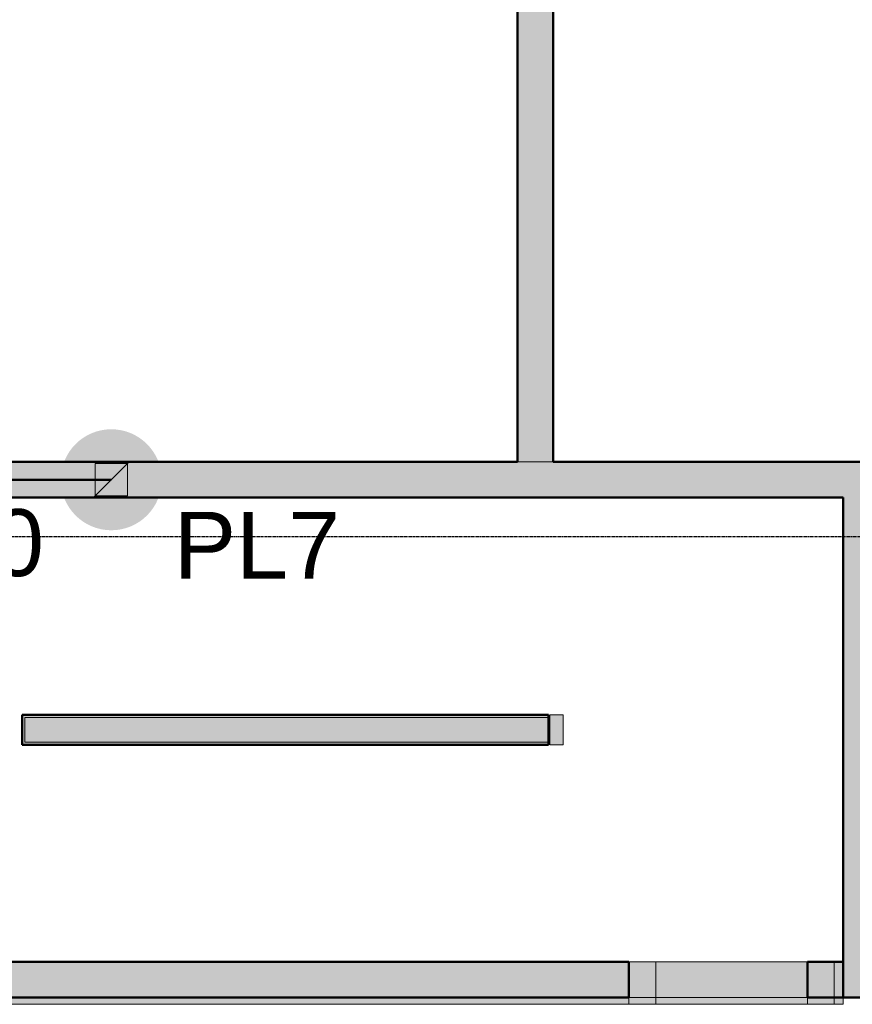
# Model space of a CAD drawing. Header units: inches. Extents: x -4126 to -1814, y 9773 to 12338.
# Tile 58 of 113: x -3772 to -3585, y 11429 to 11650. Entities that reach past the tile are written whole.
import ezdxf

# ---------------------------------------------------------------- set-up
doc = ezdxf.new("R2010")
doc.units = ezdxf.units.IN
doc.header["$MEASUREMENT"] = 0
doc.linetypes.add('Grid Line 1_2_', pattern=[0.875, 0.5, -0.125, 0.125, -0.125])
for name, color, linetype, lineweight in [('A-WALL', 113, 'Continuous', 13), ('G-ANNO-SCHD', 231, 'Continuous', 30), ('I-WALL', 2, 'Continuous', 13), ('S-COLS', 52, 'Continuous', 9), ('S-GRID', 1, 'Continuous', 9)]:
    doc.layers.add(name, color=color, linetype=linetype, lineweight=lineweight)
doc.layers.add('loads', color=1, linetype='Continuous')
doc.layers.add('steel_beams', color=4, linetype='Continuous')
doc.styles.add('Arial', font='Arial.ttf', dxfattribs={"height": 18})

# ---------------------------------------------------------------- blocks, each defined once
blk = doc.blocks.new('CTR - 1st Phase -Stairs _ Elevators_rvt-1-FRAMING PLAN - 1ST FLOOR')
at = {"layer": 'I-WALL', "lineweight": 5, "transparency": 33554585}
for color, points in [(10, [(-3653.32, 11487.61), (-3653.32, 11488.24), (-3770.7, 11488.24), (-3770.7, 11493.74), (-3653.32, 11493.74), (-3653.32, 11494.36), (-3771.32, 11494.36), (-3771.32, 11487.61), (-3660.32, 11487.61)]), (10, [(-3770.7, 11488.24), (-3653.32, 11488.24), (-3653.32, 11493.74), (-3770.7, 11493.74)]), (10, [(-3653.32, 11487.61), (-3653.07, 11487.61), (-3653.07, 11494.36), (-3653.32, 11494.36), (-3653.32, 11488.24)]), (10, [(-3652.32, 11487.61), (-3650.07, 11487.61), (-3650.07, 11494.36), (-3653.07, 11494.36), (-3653.07, 11487.61)]), (8, [(-3643.32, 11430.99), (-3643.32, 11438.99), (-3823.2, 11438.99), (-3823.2, 11430.99), (-3801.85, 11430.99)]), (8, [(-3635.32, 11430.99), (-3629.32, 11430.99), (-3629.32, 11438.99), (-3635.32, 11438.99)]), (8, [(-3643.32, 11430.19), (-3643.32, 11430.58), (-3819.32, 11430.58), (-3819.32, 11430.19), (-3801.85, 11430.19)]), (8, [(-3629.32, 11430.19), (-3629.32, 11430.58), (-3635.32, 11430.58), (-3635.32, 11430.19)]), (8, [(-3598.25, 11430.19), (-3595.32, 11430.19), (-3595.32, 11430.58), (-3629.32, 11430.58), (-3629.32, 11430.19), (-3616.83, 11430.19)])]:
    blk.add_hatch(color=color, dxfattribs=at).paths.add_polyline_path(points, flags=0)
h = blk.add_hatch(color=8, dxfattribs=at)
h.paths.add_polyline_path([(-3642.74, 11430.19), (-3635.32, 11430.19), (-3635.32, 11430.58), (-3643.32, 11430.58), (-3643.32, 11430.19)], flags=0)
h.paths.add_polyline_path([(-3589.32, 11430.19), (-3587.32, 11430.19), (-3587.32, 11430.58), (-3589.32, 11430.58)], flags=0)
h.paths.add_polyline_path([(-3588.59, 11430.99), (-3587.32, 11430.99), (-3587.32, 11438.99), (-3589.32, 11438.99), (-3589.32, 11430.99)], flags=0)
h.paths.add_polyline_path([(-3642.06, 11430.99), (-3635.32, 11430.99), (-3635.32, 11438.99), (-3643.32, 11438.99), (-3643.32, 11430.99)], flags=0)
h = blk.add_hatch(color=8, dxfattribs=at)
h.paths.add_polyline_path([(-3600.82, 11429.49), (-3595.32, 11429.49), (-3595.32, 11430.19), (-3629.32, 11430.19), (-3629.32, 11429.49)], flags=0)
h.paths.add_polyline_path([(-3595.32, 11430.58), (-3595.32, 11438.99), (-3629.32, 11438.99), (-3629.32, 11430.58), (-3599.91, 11430.58)], flags=0)
h = blk.add_hatch(color=8, dxfattribs=at)
h.paths.add_polyline_path([(-3594.74, 11430.19), (-3589.32, 11430.19), (-3589.32, 11430.58), (-3595.32, 11430.58), (-3595.32, 11430.19)], flags=0)
h.paths.add_polyline_path([(-3595.32, 11430.99), (-3589.32, 11430.99), (-3589.32, 11438.99), (-3595.32, 11438.99)], flags=0)
h = blk.add_hatch(color=8, dxfattribs=at)
h.paths.add_polyline_path([(-3819.32, 11429.49), (-3643.32, 11429.49), (-3643.32, 11430.19), (-3819.32, 11430.19)], flags=0)
h.paths.add_polyline_path([(-3643.32, 11430.58), (-3643.32, 11430.99), (-3819.32, 11430.99), (-3819.32, 11430.58), (-3801.85, 11430.58)], flags=0)
h = blk.add_hatch(color=8, dxfattribs=at)
h.paths.add_polyline_path([(-3587.32, 11429.49), (-3587.32, 11430.19), (-3589.32, 11430.19), (-3589.32, 11429.49)], flags=0)
h.paths.add_polyline_path([(-3635.32, 11429.49), (-3635.32, 11430.19), (-3643.32, 11430.19), (-3643.32, 11429.49)], flags=0)
h.paths.add_polyline_path([(-3588.24, 11430.58), (-3587.32, 11430.58), (-3587.32, 11430.99), (-3589.32, 11430.99), (-3589.32, 11430.58)], flags=0)
h.paths.add_polyline_path([(-3643.32, 11430.58), (-3635.32, 11430.58), (-3635.32, 11430.99), (-3643.32, 11430.99)], flags=0)
h = blk.add_hatch(color=8, dxfattribs=at)
h.paths.add_polyline_path([(-3635.32, 11429.49), (-3629.32, 11429.49), (-3629.32, 11430.19), (-3635.32, 11430.19)], flags=0)
h.paths.add_polyline_path([(-3635.32, 11430.58), (-3629.32, 11430.58), (-3629.32, 11430.99), (-3635.32, 11430.99)], flags=0)
h = blk.add_hatch(color=8, dxfattribs=at)
h.paths.add_polyline_path([(-3595.32, 11429.49), (-3589.32, 11429.49), (-3589.32, 11430.19), (-3595.32, 11430.19)], flags=0)
h.paths.add_polyline_path([(-3594.41, 11430.58), (-3589.32, 11430.58), (-3589.32, 11430.99), (-3595.32, 11430.99), (-3595.32, 11430.58)], flags=0)
at = {"layer": 'A-WALL', "color": 253}
for p, q in [((-3770.7, 11488.24), (-3770.7, 11493.74)), ((-3770.7, 11493.74), (-3653.32, 11493.74)), ((-3770.7, 11488.24), (-3653.32, 11488.24))]:
    blk.add_line(p, q, dxfattribs=at)
at = {"layer": 'I-WALL', "color": 53, "lineweight": 50}
for p, q in [((-3771.32, 11493.74), (-3771.32, 11494.36)), ((-3771.32, 11494.36), (-3653.32, 11494.36)), ((-3771.32, 11488.24), (-3771.32, 11493.74)), ((-3653.32, 11494.36), (-3653.32, 11487.61)), ((-3771.32, 11487.61), (-3771.32, 11488.24)), ((-3653.32, 11487.61), (-3771.32, 11487.61))]:
    blk.add_line(p, q, dxfattribs=at)
at = {"layer": 'I-WALL', "color": 254}
for p, q in [((-3771.32, 11494.36), (-3771.32, 11487.61)), ((-3771.32, 11494.36), (-3653.32, 11494.36)), ((-3653.32, 11493.74), (-3653.32, 11494.36)), ((-3653.07, 11494.36), (-3650.07, 11494.36)), ((-3653.07, 11494.36), (-3653.07, 11487.61)), ((-3650.07, 11494.36), (-3650.07, 11487.61)), ((-3653.32, 11487.61), (-3771.32, 11487.61)), ((-3653.32, 11487.61), (-3653.32, 11488.24)), ((-3650.07, 11487.61), (-3653.07, 11487.61)), ((-3795.32, 11438.99), (-3739.32, 11438.99))]:
    blk.add_line(p, q, dxfattribs=at)
at = {"layer": 'I-WALL', "color": 9}
for p, q in [((-3653.32, 11488.24), (-3653.32, 11493.74)), ((-3643.32, 11438.99), (-3819.32, 11438.99)), ((-3635.32, 11438.99), (-3643.32, 11438.99)), ((-3635.32, 11438.99), (-3635.32, 11430.99)), ((-3635.32, 11430.99), (-3635.32, 11438.99)), ((-3635.32, 11438.99), (-3629.32, 11438.99)), ((-3595.32, 11438.99), (-3635.32, 11438.99)), ((-3629.32, 11438.99), (-3595.32, 11438.99)), ((-3587.32, 11438.99), (-3595.32, 11438.99)), ((-3595.32, 11430.99), (-3595.32, 11438.99)), ((-3595.32, 11438.99), (-3595.32, 11430.99)), ((-3595.32, 11438.99), (-3589.32, 11438.99)), ((-3589.32, 11438.99), (-3587.32, 11438.99)), ((-3587.32, 11438.99), (-3587.32, 11430.99)), ((-3587.32, 11438.99), (-3587.32, 11430.99)), ((-3587.32, 11430.99), (-3587.32, 11438.99)), ((-3587.32, 11438.99), (-3587.32, 11430.99)), ((-3819.32, 11429.49), (-3643.32, 11429.49)), ((-3643.32, 11429.49), (-3635.32, 11429.49)), ((-3635.32, 11430.99), (-3635.32, 11430.58)), ((-3635.32, 11430.58), (-3635.32, 11430.99)), ((-3635.32, 11430.58), (-3635.32, 11430.19)), ((-3635.32, 11430.19), (-3635.32, 11430.58)), ((-3635.32, 11430.19), (-3635.32, 11429.49)), ((-3635.32, 11429.49), (-3635.32, 11430.19)), ((-3635.32, 11429.49), (-3595.32, 11429.49)), ((-3595.32, 11430.58), (-3595.32, 11430.99)), ((-3595.32, 11430.99), (-3595.32, 11430.58)), ((-3595.32, 11430.19), (-3595.32, 11430.58)), ((-3595.32, 11430.58), (-3595.32, 11430.19)), ((-3595.32, 11429.49), (-3595.32, 11430.19)), ((-3595.32, 11430.19), (-3595.32, 11429.49)), ((-3595.32, 11429.49), (-3587.32, 11429.49)), ((-3587.32, 11430.99), (-3587.32, 11430.58)), ((-3587.32, 11430.99), (-3587.32, 11430.58)), ((-3587.32, 11430.58), (-3587.32, 11430.99)), ((-3587.32, 11430.99), (-3587.32, 11430.58)), ((-3587.32, 11430.58), (-3587.32, 11430.19)), ((-3587.32, 11430.19), (-3587.32, 11429.49))]:
    blk.add_line(p, q, dxfattribs=at)
at = {"layer": 'I-WALL', "color": 253}
for p, q in [((-3650.07, 11494.36), (-3653.07, 11494.36)), ((-3650.07, 11494.36), (-3650.07, 11487.61)), ((-3653.07, 11487.61), (-3650.07, 11487.61)), ((-3739.32, 11438.99), (-3643.32, 11438.99)), ((-3643.32, 11438.99), (-3635.32, 11438.99)), ((-3595.32, 11438.99), (-3629.32, 11438.99)), ((-3629.32, 11438.99), (-3595.32, 11438.99)), ((-3595.32, 11438.99), (-3629.32, 11438.99)), ((-3629.32, 11438.99), (-3595.32, 11438.99)), ((-3629.32, 11430.99), (-3629.32, 11438.99)), ((-3629.32, 11430.99), (-3629.32, 11438.99)), ((-3629.32, 11430.99), (-3629.32, 11438.99)), ((-3629.32, 11430.99), (-3629.32, 11438.99)), ((-3589.32, 11438.99), (-3595.32, 11438.99)), ((-3595.32, 11438.99), (-3589.32, 11438.99)), ((-3589.32, 11438.99), (-3595.32, 11438.99)), ((-3595.32, 11438.99), (-3589.32, 11438.99)), ((-3589.32, 11438.99), (-3589.32, 11430.99)), ((-3589.32, 11430.99), (-3589.32, 11438.99)), ((-3589.32, 11438.99), (-3589.32, 11430.99)), ((-3589.32, 11430.99), (-3589.32, 11438.99)), ((-3643.32, 11429.49), (-3819.32, 11429.49)), ((-3635.32, 11429.49), (-3643.32, 11429.49)), ((-3629.32, 11429.49), (-3635.32, 11429.49)), ((-3629.32, 11430.58), (-3629.32, 11430.99)), ((-3629.32, 11430.58), (-3629.32, 11430.99)), ((-3629.32, 11430.58), (-3629.32, 11430.99)), ((-3629.32, 11430.58), (-3629.32, 11430.99)), ((-3629.32, 11430.19), (-3629.32, 11430.58)), ((-3629.32, 11430.19), (-3629.32, 11430.58)), ((-3629.32, 11430.19), (-3629.32, 11430.58)), ((-3629.32, 11430.19), (-3629.32, 11430.58)), ((-3629.32, 11429.49), (-3629.32, 11430.19)), ((-3629.32, 11429.49), (-3629.32, 11430.19)), ((-3629.32, 11429.49), (-3629.32, 11430.19)), ((-3629.32, 11429.49), (-3629.32, 11430.19)), ((-3595.32, 11429.49), (-3629.32, 11429.49)), ((-3595.32, 11429.49), (-3629.32, 11429.49)), ((-3629.32, 11429.49), (-3595.32, 11429.49)), ((-3595.32, 11429.49), (-3629.32, 11429.49)), ((-3629.32, 11429.49), (-3595.32, 11429.49)), ((-3589.32, 11429.49), (-3595.32, 11429.49)), ((-3595.32, 11429.49), (-3589.32, 11429.49)), ((-3589.32, 11429.49), (-3595.32, 11429.49)), ((-3595.32, 11429.49), (-3589.32, 11429.49)), ((-3589.32, 11430.99), (-3589.32, 11430.58)), ((-3589.32, 11430.58), (-3589.32, 11430.99)), ((-3589.32, 11430.99), (-3589.32, 11430.58)), ((-3589.32, 11430.58), (-3589.32, 11430.99)), ((-3589.32, 11430.58), (-3589.32, 11430.19)), ((-3589.32, 11430.19), (-3589.32, 11430.58)), ((-3589.32, 11430.58), (-3589.32, 11430.19)), ((-3589.32, 11430.19), (-3589.32, 11430.58)), ((-3589.32, 11430.19), (-3589.32, 11429.49)), ((-3589.32, 11429.49), (-3589.32, 11430.19)), ((-3589.32, 11430.19), (-3589.32, 11429.49)), ((-3589.32, 11429.49), (-3589.32, 11430.19)), ((-3587.32, 11429.49), (-3589.32, 11429.49)), ((-3587.32, 11430.58), (-3587.32, 11430.19)), ((-3587.32, 11430.19), (-3587.32, 11430.58)), ((-3587.32, 11430.58), (-3587.32, 11430.19)), ((-3587.32, 11430.19), (-3587.32, 11429.49)), ((-3587.32, 11429.49), (-3587.32, 11430.19)), ((-3587.32, 11430.19), (-3587.32, 11429.49))]:
    blk.add_line(p, q, dxfattribs=at)
at = {"layer": 'I-WALL', "color": 55}
blk.add_line((-3589.32, 11429.49), (-3595.32, 11429.49), dxfattribs=at)

msp = doc.modelspace()

# ---------------------------------------------------------------- hatches: boundary and pattern name
at = {"layer": 'A-WALL', "transparency": 33554483}
for points in [[(-3660.324, 11550.989), (-3652.324, 11550.989), (-3652.324, 11774.989), (-3660.324, 11774.989), (-3660.324, 11551.974)], [(-3819.324, 11542.989), (-3587.324, 11542.989), (-3587.324, 11550.989), (-3819.324, 11550.989)], [(-3587.324, 11438.989), (-3579.324, 11438.989), (-3579.324, 11550.989), (-3587.324, 11550.989), (-3587.324, 11439.751)], [(-3520.108, 11430.989), (-3495.324, 11430.989), (-3495.324, 11438.989), (-3587.324, 11438.989), (-3587.324, 11430.989), (-3531.713, 11430.989)]]:
    msp.add_hatch(color=256, dxfattribs=at).paths.add_polyline_path(points, flags=0)
at = {"layer": 'loads'}
msp.add_hatch(color=256, dxfattribs=at).paths.add_polyline_path([(-3740.01, 11546.989, 1), (-3762.637, 11546.989, 1)])
at = {"layer": 'S-COLS', "lineweight": 5, "transparency": 33554483}
msp.add_hatch(color=256, dxfattribs=at).paths.add_polyline_path([(-3747.699, 11543.364), (-3747.699, 11550.614), (-3747.949, 11550.614), (-3747.949, 11543.364)], flags=0)

# ---------------------------------------------------------------- linework, layer by layer
at = {"layer": 'A-WALL', "lineweight": 50}
for p, q in [((-3660.324, 11550.989), (-3660.324, 11774.989)), ((-3652.324, 11774.989), (-3652.324, 11550.989)), ((-3819.324, 11550.989), (-3660.324, 11550.989)), ((-3652.324, 11550.989), (-3489.324, 11550.989)), ((-3587.324, 11542.989), (-3819.324, 11542.989)), ((-3587.324, 11542.989), (-3587.324, 11430.989)), ((-3819.324, 11438.989), (-3635.324, 11438.989)), ((-3635.324, 11438.989), (-3635.324, 11430.989)), ((-3595.324, 11430.989), (-3595.324, 11438.989)), ((-3595.324, 11438.989), (-3587.324, 11438.989)), ((-3635.324, 11430.989), (-3819.324, 11430.989)), ((-3495.324, 11430.989), (-3595.324, 11430.989))]:
    msp.add_line(p, q, dxfattribs=at)
at = {"layer": 'A-WALL'}
for p, q in [((-3652.324, 11550.989), (-3660.324, 11550.989)), ((-3635.324, 11438.989), (-3595.324, 11438.989)), ((-3635.324, 11430.989), (-3595.324, 11430.989))]:
    msp.add_line(p, q, dxfattribs=at)
at = {"layer": 'G-ANNO-SCHD'}
msp.add_line((-3755.324, 11542.989), (-3747.324, 11550.989), dxfattribs=at)
at = {"layer": 'S-COLS'}
for p, q in [((-3754.949, 11543.364), (-3754.949, 11550.614)), ((-3754.949, 11550.614), (-3754.074, 11550.614)), ((-3754.949, 11550.614), (-3754.074, 11550.614)), ((-3754.949, 11550.614), (-3754.949, 11543.364)), ((-3754.074, 11550.614), (-3747.699, 11550.614)), ((-3754.074, 11550.614), (-3747.949, 11550.614)), ((-3747.949, 11550.614), (-3747.699, 11550.614)), ((-3747.699, 11550.614), (-3747.699, 11543.364)), ((-3747.699, 11543.364), (-3747.699, 11550.614)), ((-3754.074, 11543.364), (-3754.949, 11543.364)), ((-3754.949, 11543.364), (-3754.074, 11543.364)), ((-3747.699, 11543.364), (-3754.074, 11543.364)), ((-3754.074, 11543.364), (-3747.949, 11543.364)), ((-3747.949, 11543.364), (-3747.699, 11543.364))]:
    msp.add_line(p, q, dxfattribs=at)
at = {"layer": 'S-GRID', "linetype": 'Grid Line 1_2_', "lineweight": 30}
msp.add_line((-1814.206, 11534.189), (-4076.95, 11534.189), dxfattribs=at)
at = {"layer": 'steel_beams', "lineweight": 50}
msp.add_line((-3751.324, 11546.989), (-3854.324, 11546.989), dxfattribs=at)

# ---------------------------------------------------------------- block references
at = {"lineweight": 5}
msp.add_blockref('CTR - 1st Phase -Stairs _ Elevators_rvt-1-FRAMING PLAN - 1ST FLOOR', (0, 0), dxfattribs=at)

# ---------------------------------------------------------------- texts
at = {"layer": 'loads', "char_height": 15, "width": 31, "attachment_point": 1, "style": 'Arial'}
for s, insert in [('PL10', (-3815.324, 11540.4)), ('PL7', (-3737.324, 11539.8))]:
    msp.add_mtext(s, dxfattribs=dict(at, insert=insert))

doc.saveas('drawing.dxf')
